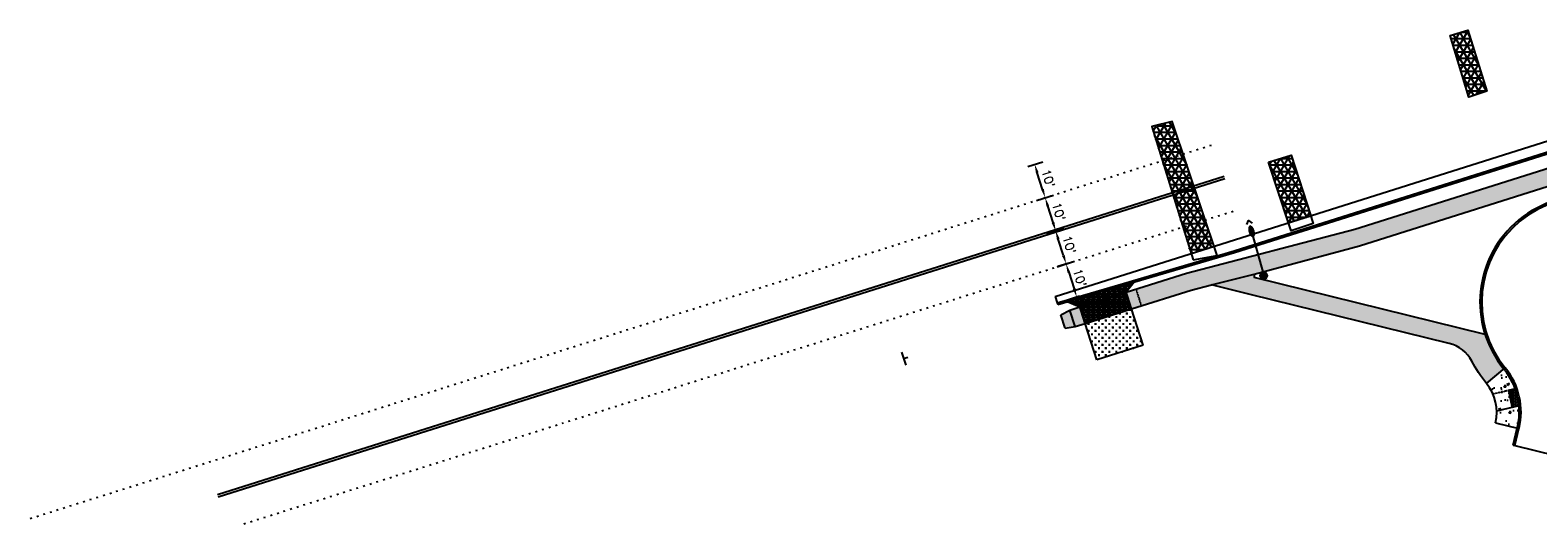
# Model space of a CAD drawing. Extents: x 1490373 to 1513910, y 649283 to 656452.
# Tile 2 of 8: x 1510031 to 1510465, y 652535 to 652678. Entities that reach past the tile are written whole.
import ezdxf

# ---------------------------------------------------------------- set-up
doc = ezdxf.new("R2010")
doc.units = 0
doc.header["$MEASUREMENT"] = 0
doc.header["$PDMODE"] = 34
doc.header["$PDSIZE"] = 0.004
doc.linetypes.add('HIDDEN2', pattern=[0.1875, 0.125, -0.0625])
doc.linetypes.add('pavement_dash', pattern=[2, 0.5, -1.5])
for name, color, linetype in [('E-DOUBLEYELLOW', 50, 'Continuous'), ('E-LANELINE', 110, 'Continuous'), ('E-MISC', 51, 'Continuous'), ('MOT-SIGNS', 4, 'Continuous'), ('P-ASPHALTDRIVE', 252, 'Continuous'), ('P-CONCRETEAREA', 252, 'Continuous'), ('P-CURB', 6, 'Continuous'), ('P-DRIVE', 1, 'Continuous'), ('P-DRIVEEND', 2, 'Continuous'), ('P-FULLDEPTHREPAIR', 252, 'Continuous'), ('P-LIGHT-COBRAHEAD', 1, 'Continuous'), ('P-PAVEMENT', 6, 'Continuous'), ('P-SAWCUT', 3, 'Continuous'), ('P-WALK', 4, 'Continuous'), ('SIGN', 7, 'Continuous')]:
    doc.layers.add(name, color=color, linetype=linetype)
doc.styles.get("Standard").update_dxf_attribs({"font": 'simplex.shx'})
doc.dimstyles.new('COEC', dxfattribs={"dimscale": 13.9, "dimtxt": 0.18, "dimasz": 0.18, "dimexe": 0.18, "dimexo": 0.0625, "dimgap": 0.09, "dimtad": 1, "dimzin": 0, "dimdsep": 46, "dimtxsty": 'Standard', "dimcen": 0.09, "dimclrd": 256, "dimclre": 256, "dimclrt": 256, "dimaunit": 1, "dimadec": 4, "dimazin": 0, "dimtfac": 1, "dimtofl": 0, "dimtmove": 0, "dimatfit": 3, "dimfxl": 1, "dimtolj": 1, "dimtzin": 0, "dimlwd": -1, "dimlwe": -1, "dimarcsym": 0})

# ---------------------------------------------------------------- blocks, each defined once
blk = doc.blocks.new('*D396')
at = {"layer": 'Defpoints', "color": 0, "transparency": 16777216}
for p in [(1510322.19, 652618.65), (1510325.77, 652619.78), (1510325.2, 652609.12)]:
    blk.add_point(p, dxfattribs=at)
at = {"layer": 'SIGN', "transparency": 16777216}
for p, q in [((1510323.14, 652618.95), (1510328.15, 652620.54)), ((1510328.03, 652612.63), (1510326.52, 652617.4)), ((1510326.16, 652609.42), (1510331.17, 652611))]:
    blk.add_line(p, q, dxfattribs=at)
for points in [[(1510326.92, 652617.53), (1510326.12, 652617.27), (1510325.77, 652619.78)], [(1510328.43, 652612.76), (1510327.63, 652612.51), (1510328.78, 652610.25)]]:
    blk.add_solid(points, dxfattribs=at)
at = {"layer": 'SIGN', "transparency": 16777216, "insert": (1510329.65, 652615.77), "char_height": 2.5, "attachment_point": 5, "rotation": 287.5427}
blk.add_mtext("\\A1;10'", dxfattribs=at)
blk = doc.blocks.new('*D397')
at = {"layer": 'Defpoints', "color": 0, "transparency": 16777216}
for p in [(1510319.32, 652628.23), (1510322.75, 652629.32), (1510322.19, 652618.65)]:
    blk.add_point(p, dxfattribs=at)
at = {"layer": 'SIGN', "transparency": 16777216}
for p, q in [((1510320.28, 652628.54), (1510325.14, 652630.07)), ((1510325.01, 652622.17), (1510323.51, 652626.94)), ((1510323.14, 652618.95), (1510328.15, 652620.54))]:
    blk.add_line(p, q, dxfattribs=at)
for points in [[(1510323.9, 652627.06), (1510323.11, 652626.81), (1510322.75, 652629.32)], [(1510325.41, 652622.29), (1510324.62, 652622.04), (1510325.77, 652619.78)]]:
    blk.add_solid(points, dxfattribs=at)
at = {"layer": 'SIGN', "transparency": 16777216, "insert": (1510326.63, 652625.3), "char_height": 2.5, "attachment_point": 5, "rotation": 287.5427}
blk.add_mtext("\\A1;10'", dxfattribs=at)
blk = doc.blocks.new('*D398')
at = {"layer": 'Defpoints', "color": 0, "transparency": 16777216}
for p in [(1510316.8, 652637.95), (1510319.73, 652638.88), (1510319.32, 652628.23)]:
    blk.add_point(p, dxfattribs=at)
at = {"layer": 'SIGN', "transparency": 16777216}
for p, q in [((1510317.75, 652638.25), (1510322.12, 652639.63)), ((1510322, 652631.7), (1510320.49, 652636.49)), ((1510320.28, 652628.54), (1510325.14, 652630.07))]:
    blk.add_line(p, q, dxfattribs=at)
for points in [[(1510320.88, 652636.62), (1510320.09, 652636.37), (1510319.73, 652638.88)], [(1510322.4, 652631.83), (1510321.6, 652631.58), (1510322.75, 652629.32)]]:
    blk.add_solid(points, dxfattribs=at)
at = {"layer": 'SIGN', "transparency": 16777216, "insert": (1510323.62, 652634.85), "char_height": 2.5, "attachment_point": 5, "rotation": 287.5427}
blk.add_mtext("\\A1;10'", dxfattribs=at)
blk = doc.blocks.new('COBRAHEAD')
at = {"layer": 'P-LIGHT-COBRAHEAD'}
h = blk.add_hatch(color=256, dxfattribs=at)
edge = h.paths.add_edge_path()
edge.add_ellipse((1508880.94, 651840.29), major_axis=(0.88, -1.55), ratio=0.5, start_angle=0, end_angle=360)
h = blk.add_hatch(color=256, dxfattribs=at)
h.dxf.hatch_style = 1
edge = h.paths.add_edge_path()
edge.add_arc((1508887.25, 651828.68), 1, 0, 360)
at = {"layer": 'P-LIGHT-COBRAHEAD', "flags": 128}
for points, elevation in [([(1508879.15, 651841.87), (1508879.36, 651843.12), (1508880.54, 651842.67)], 129.62), ([(1508880.08, 651841.85), (1508887.25, 651828.68)], 64.81)]:
    blk.add_lwpolyline(points, dxfattribs=dict(at, elevation=elevation))
at = {"layer": 'P-LIGHT-COBRAHEAD'}
blk.add_circle((1508887.25, 651828.68), 1, dxfattribs=at)
blk = doc.blocks.new('370')
at = {"color": 0, "linetype": 'ByBlock'}
for p, q in [((0, 0.1), (0, -0.1)), ((0, 0), (0.063, 0))]:
    blk.add_line(p, q, dxfattribs=at)
blk = doc.blocks.new('*D419')
at = {"layer": 'Defpoints', "color": 0, "transparency": 16777216}
for p in [(1510330.56, 652610.81), (1510333.62, 652601.27), (1510331.84, 652600.7)]:
    blk.add_point(p, dxfattribs=at)
at = {"layer": 'SIGN', "transparency": 16777216}
for p, q in [((1510329.61, 652610.51), (1510326.4, 652609.48)), ((1510329.55, 652607.86), (1510331.08, 652603.08)), ((1510332.67, 652600.96), (1510329.46, 652599.94))]:
    blk.add_line(p, q, dxfattribs=at)
for points in [[(1510329.94, 652607.99), (1510329.15, 652607.73), (1510328.78, 652610.24)], [(1510331.48, 652603.21), (1510330.68, 652602.95), (1510331.84, 652600.7)]]:
    blk.add_solid(points, dxfattribs=at)
at = {"layer": 'SIGN', "transparency": 16777216, "insert": (1510332.68, 652606.23), "char_height": 2.5, "attachment_point": 5, "rotation": 287.7781}
blk.add_mtext("\\A1;10'", dxfattribs=at)

msp = doc.modelspace()

# ---------------------------------------------------------------- hatches: boundary and pattern name
at = {"layer": 'P-ASPHALTDRIVE'}
h = msp.add_hatch(dxfattribs=at)
h.set_pattern_fill('CROSS', color=256, scale=4)
h.paths.add_polyline_path([(1510347.611, 652597.323), (1510334.262, 652593.103), (1510337.577, 652582.615), (1510350.926, 652586.835)])
at = {"layer": 'P-CONCRETEAREA'}
h = msp.add_hatch(color=255, dxfattribs=at)
h.dxf.hatch_style = 1
h.paths.add_polyline_path([(1510348.964, 652602.995), (1510346.103, 652602.09), (1510347.611, 652597.323), (1510350.471, 652598.227)])
edge = h.paths.add_edge_path()
edge.add_line((1510382.914, 652607.307), (1510413.186, 652615.431))
edge.add_line((1510413.186, 652615.431), (1510493.064, 652640.682))
edge.add_arc((1511174.667, 650484.521), 2261.33, 107.014963, 107.542726, ccw=False)
edge.add_line((1510512.953, 652646.868), (1510532.204, 652652.144))
edge.add_line((1510532.204, 652652.144), (1510537.815, 652653.8))
edge.add_line((1510537.815, 652653.8), (1510536.412, 652658.599))
edge.add_line((1510536.412, 652658.599), (1510530.783, 652656.938))
edge.add_line((1510530.783, 652656.938), (1510511.49, 652651.65))
edge.add_arc((1511174.667, 650484.521), 2266.33, 107.014963, 107.542726)
edge.add_line((1510491.557, 652645.449), (1510411.822, 652620.243))
edge.add_line((1510411.822, 652620.243), (1510363.393, 652607.556))
edge.add_line((1510363.393, 652607.556), (1510348.964, 652602.995))
edge.add_line((1510348.964, 652602.995), (1510350.471, 652598.227))
edge.add_line((1510350.471, 652598.227), (1510364.758, 652602.744))
edge.add_line((1510364.758, 652602.744), (1510370.627, 652604.219))
edge.add_line((1510370.627, 652604.219), (1510382.914, 652607.307))
h = msp.add_hatch(color=255, dxfattribs=at)
h.dxf.hatch_style = 1
h.paths.add_polyline_path([(1510382.916, 652606.341), (1510382.914, 652607.307), (1510370.627, 652604.219), (1510381.72, 652601.486), (1510439.052, 652587.366, -0.2158997), (1510445.536, 652582.262, 0.051807), (1510449.741, 652575.876), (1510454.772, 652579.992, -0.0940412), (1510449.337, 652589.982)])
h = msp.add_hatch(dxfattribs=at)
h.set_pattern_fill('BOX', color=256, scale=1.5)
h.paths.add_polyline_path([(1510332.002, 652600.251), (1510329.122, 652599.408), (1510332.755, 652597.871)])
h.paths.add_polyline_path([(1510346.103, 652602.09), (1510345.44, 652604.189), (1510332.002, 652600.251), (1510332.755, 652597.871)])
h.paths.add_polyline_path([(1510348.32, 652605.033), (1510345.44, 652604.189), (1510346.103, 652602.09)])
h.paths.add_polyline_path([(1510346.103, 652602.09), (1510332.755, 652597.871), (1510334.262, 652593.103), (1510347.611, 652597.323)])
h = msp.add_hatch(color=255, dxfattribs=at)
h.dxf.hatch_style = 1
h.paths.add_polyline_path([(1510329.894, 652596.966), (1510327.306, 652595.644), (1510328.523, 652591.792), (1510331.401, 652592.199)])
h.paths.add_polyline_path([(1510332.755, 652597.871), (1510329.894, 652596.966), (1510331.401, 652592.199), (1510334.262, 652593.103)])
h = msp.add_hatch(dxfattribs=at)
h.set_pattern_fill('AR-CONC', color=256)
h.set_pattern_definition([(50, (0, 0), (7.172601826, -0.62752135), [0.75, -8.25]), (355, (0, 0), (-1.387513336, 7.521921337), [0.6, -6.6]), (100.45144446, (0.598, -0.052), (5.785088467, 6.89439991), [0.63740192, -7.01142112]), (46.1842, (0, 2), (10.672413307, -1.65519281), [1.125, -12.375]), (96.6356355, (0.889, 1.862), (9.34661946, 9.74118601), [0.95610342, -10.5171376]), (351.184164, (0, 2), (9.34661945, 9.741186), [0.9, -9.90000001]), (21, (1, 1.5), (5.969070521, -4.026188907), [0.75, -8.25]), (326, (1, 1.5), (2.43315332, 7.25150045), [0.6, -6.6]), (71.45144474, (1.4974, 1.1645), (8.402223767, 3.225311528), [0.6374019, -7.01142112]), (37.5, (0, 0), (0.121598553, 3.3289385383), [0, -6.52, 0, -6.7, 0, -6.625]), (7.5, (0, 0), (2.6306953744, 3.944117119), [0, -3.82, 0, -6.37, 0, -2.525]), (327.5, (-2.23, 0), (5.3382243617, -0.2255487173), [0, -2.5, 0, -7.8, 0, -10.35]), (317.5, (-3.23, 0), (5.831861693, 1.001049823), [0, -3.25, 0, -5.18, 0, -7.35])])
h.paths.add_polyline_path([(1510459.095, 652569.465), (1510452.675, 652568.015, -0.0676365), (1510452.303, 652564.534), (1510458.615, 652562.979, 0.0839687)])
h.paths.add_polyline_path([(1510456.043, 652573.902), (1510451.574, 652572.892, -0.0970597), (1510452.675, 652568.015), (1510457.144, 652569.025)])
h.paths.add_polyline_path([(1510454.772, 652579.992), (1510449.741, 652575.876, -0.0676365), (1510451.574, 652572.892), (1510457.994, 652574.342, 0.0839687)])
at = {"layer": 'P-FULLDEPTHREPAIR', "ltscale": 5}
h = msp.add_hatch(dxfattribs=at)
h.set_pattern_fill('NET3', color=256, scale=15)
h.set_pattern_definition([(0, (81.8355, 32.5764), (0, 1.875), []), (60, (81.8355, 32.5764), (-1.623797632, 0.9375), []), (120, (81.8355, 32.5764), (-1.623797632, -0.9375), [])])
h.paths.add_polyline_path([(1510439.283, 652675.934), (1510444.422, 652677.52), (1510449.813, 652659.955), (1510444.644, 652658.252)])
h = msp.add_hatch(dxfattribs=at)
h.set_pattern_fill('NET3', color=256, scale=15)
h.paths.add_polyline_path([(1510353.534, 652649.485), (1510359.305, 652651.276), (1510371.38, 652615.325), (1510364.751, 652613.229)])
at = {"layer": 'P-FULLDEPTHREPAIR'}
h = msp.add_hatch(dxfattribs=at)
h.set_pattern_fill('NET3', color=256, scale=15)
h.paths.add_polyline_path([(1510386.983, 652639.513), (1510393.565, 652641.568), (1510399.172, 652624.11), (1510392.781, 652622.09)])
at = {"layer": 'P-WALK'}
h = msp.add_hatch(dxfattribs=at)
h.set_pattern_fill('HEX', color=247)
h.set_pattern_definition([(0, (0, 0), (0, 0.216506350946), [0.125, -0.25]), (120, (0, 0), (-0.1875, -0.108253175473), [0.125, -0.25]), (60, (0.125, 0), (-0.1875, 0.108253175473), [0.125, -0.25])])
h.paths.add_polyline_path([(1510457.994, 652574.342), (1510456.043, 652573.902), (1510456.92, 652570.019), (1510457.144, 652569.025), (1510457.861, 652569.187), (1510459.095, 652569.465)])

# ---------------------------------------------------------------- linework, layer by layer
at = {"layer": 'E-DOUBLEYELLOW'}
for points in [[(1510084.615, 652543.901), (1510374.257, 652635.462)], [(1510084.816, 652543.265), (1510374.458, 652634.826)]]:
    msp.add_lwpolyline(points, dxfattribs=at)
at = {"layer": 'E-LANELINE', "linetype": 'pavement_dash'}
for points in [[(1510030.682, 652536.99), (1510371.343, 652644.679)], [(1510092.188, 652535.457), (1510377.372, 652625.609)]]:
    msp.add_lwpolyline(points, dxfattribs=at)
at = {"layer": 'E-MISC', "flags": 128}
for points in [[(1510439.283, 652675.934), (1510444.422, 652677.52), (1510449.813, 652659.955), (1510444.644, 652658.252)], [(1510365.3, 652611.455), (1510372.254, 652612.723), (1510359.305, 652651.276), (1510353.446, 652649.771)], [(1510386.983, 652639.513), (1510393.565, 652641.568), (1510399.884, 652621.893), (1510393.54, 652619.811)]]:
    msp.add_lwpolyline(points, close=True, dxfattribs=at)
at = {"layer": 'P-CURB'}
msp.add_line((1510457.419, 652558.124), (1510458.615, 652562.979), dxfattribs=at)
msp.add_lwpolyline([(1510377.244, 652613.508), (1510477.841, 652645.308)], dxfattribs=at)
at = {"layer": 'P-CURB', "flags": 128}
for points in [[(1510326.371, 652598.601), (1510377.234, 652613.505)], [(1510326.22, 652599.078), (1510326.371, 652598.601)], [(1510457.419, 652558.124), (1510457.904, 652558.005)]]:
    msp.add_lwpolyline(points, dxfattribs=at)
at = {"layer": 'P-CURB'}
for centre, radius, start, end in [((1510478.376, 652599.308), 30.5, 39.29354, 219.29354), ((1510439.681, 652567.643), 19.5, 346.16343, 39.29354)]:
    msp.add_arc(centre, radius, start, end, dxfattribs=at)
at = {"layer": 'P-DRIVE', "flags": 128}
for points in [[(1510348.32, 652605.033), (1510348.169, 652605.51)], [(1510332.755, 652597.871), (1510346.103, 652602.09)], [(1510347.611, 652597.323), (1510345.289, 652604.666)], [(1510348.32, 652605.033), (1510346.103, 652602.09)], [(1510329.122, 652599.408), (1510328.972, 652599.885)], [(1510329.122, 652599.408), (1510332.755, 652597.871)], [(1510334.262, 652593.103), (1510331.851, 652600.728)], [(1510334.262, 652593.103), (1510347.611, 652597.323)], [(1510350.926, 652586.835), (1510347.611, 652597.323)], [(1510337.577, 652582.615), (1510334.262, 652593.103)]]:
    msp.add_lwpolyline(points, dxfattribs=at)
at = {"layer": 'P-DRIVEEND'}
msp.add_line((1510350.926, 652586.835), (1510337.577, 652582.615), dxfattribs=at)
at = {"layer": 'P-FULLDEPTHREPAIR', "flags": 128}
msp.add_lwpolyline([(1510386.983, 652639.513), (1510393.565, 652641.568), (1510399.172, 652624.11), (1510392.781, 652622.09), (1510386.983, 652639.513)], dxfattribs=at)
at = {"layer": 'P-PAVEMENT'}
msp.add_line((1510457.904, 652558.005), (1510459.1, 652562.86), dxfattribs=at)
msp.add_lwpolyline([(1510326.22, 652599.078), (1510331.851, 652600.728), (1510345.289, 652604.666), (1510377.093, 652613.984), (1510477.691, 652645.785)], dxfattribs=at)
for centre, radius, start, end in [((1510478.376, 652599.308), 30, 39.29354, 219.29354), ((1510439.681, 652567.643), 20, 346.16343, 39.29354)]:
    msp.add_arc(centre, radius, start, end, dxfattribs=at)
at = {"layer": 'P-SAWCUT'}
msp.add_lwpolyline([(1510325.654, 652600.87), (1510476.786, 652648.646)], dxfattribs=at)
at = {"layer": 'P-SAWCUT', "flags": 128}
for points in [[(1510325.654, 652600.87), (1510326.22, 652599.078)], [(1510457.904, 652558.005), (1510469.556, 652555.135)]]:
    msp.add_lwpolyline(points, dxfattribs=at)
at = {"layer": 'P-WALK', "linetype": 'HIDDEN2'}
msp.add_line((1510382.914, 652607.307), (1510382.916, 652606.341), dxfattribs=at)
at = {"layer": 'P-WALK'}
msp.add_line((1510449.337, 652589.982), (1510382.916, 652606.341), dxfattribs=at)
for points in [[(1510411.822, 652620.243), (1510479.047, 652641.494)], [(1510413.186, 652615.431), (1510480.554, 652636.727)], [(1510346.103, 652602.09), (1510363.393, 652607.556)], [(1510347.611, 652597.323), (1510364.758, 652602.744)], [(1510381.72, 652601.486), (1510370.627, 652604.219)], [(1510327.306, 652595.644), (1510329.894, 652596.966), (1510332.755, 652597.871)], [(1510328.523, 652591.792), (1510331.401, 652592.199), (1510334.262, 652593.103)]]:
    msp.add_lwpolyline(points, dxfattribs=at)
at = {"layer": 'P-WALK', "flags": 128}
for points in [[(1510363.393, 652607.556), (1510411.822, 652620.243)], [(1510382.914, 652607.307), (1510413.186, 652615.431)], [(1510370.627, 652604.219), (1510382.914, 652607.307)], [(1510364.758, 652602.744), (1510370.627, 652604.219)], [(1510331.401, 652592.199), (1510329.894, 652596.966)], [(1510328.523, 652591.792), (1510327.306, 652595.644)], [(1510449.741, 652575.876), (1510455.159, 652580.309)], [(1510456.043, 652573.902), (1510457.144, 652569.025)], [(1510457.994, 652574.342), (1510459.095, 652569.465)], [(1510452.675, 652568.015), (1510459.587, 652569.576)], [(1510452.303, 652564.534), (1510459.1, 652562.86)]]:
    msp.add_lwpolyline(points, dxfattribs=at)
at = {"layer": 'P-WALK', "linetype": 'HIDDEN2', "flags": 128}
for points in [[(1510350.471, 652598.227), (1510348.964, 652602.995)], [(1510451.574, 652572.892), (1510458.485, 652574.453)]]:
    msp.add_lwpolyline(points, dxfattribs=at)
at = {"layer": 'P-WALK'}
msp.add_lwpolyline([(1510452.303, 652564.534, 0.236068), (1510449.741, 652575.876, -0.051807), (1510445.536, 652582.262, 0.2158997), (1510439.052, 652587.366), (1510381.72, 652601.486)], format="xyb", dxfattribs=at)

# ---------------------------------------------------------------- block references
at = {"layer": 'MOT-SIGNS', "xscale": 20, "yscale": 20, "zscale": 20, "rotation": 17.54272596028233}
msp.add_blockref('370', (1510282.012, 652582.994), dxfattribs=at)
at = {"layer": 'P-LIGHT-COBRAHEAD', "rotation": 346.8919471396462}
msp.add_blockref('COBRAHEAD', (-107013.224, 359959.993, -64.809), dxfattribs=at)

# ---------------------------------------------------------------- dimensions: what is measured, and where the dimension line sits
at = {"layer": 'SIGN'}
for base, p1, p2, picture, middle in [((1510319.733, 652638.876), (1510319.322, 652628.234), (1510316.797, 652637.948), '*D398', (1510323.616, 652634.848)), ((1510322.754, 652629.319), (1510322.188, 652618.652), (1510319.322, 652628.234), '*D397', (1510326.633, 652625.301))]:
    dim = msp.add_linear_dim(base=base, p1=p1, p2=p2, angle=287.54273, text="10'", dimstyle='COEC', override={"dimscale": 20, "dimtxt": 0.125, "dimasz": 0.125, "dimexe": 0.125, "dimexo": 0.05, "dimgap": 0.05, "dimtmove": 1}, dxfattribs=at)
    dim.commit()
    dim.dimension.update_dxf_attribs({"geometry": picture, "text_midpoint": middle})
for p1, p2, distance, picture, middle in [((1510325.202, 652609.117), (1510322.188, 652618.652), -3.755, '*D396', (1510329.648, 652615.766)), ((1510330.563, 652610.812), (1510333.623, 652601.269), -1.868, '*D419', (1510332.684, 652606.23))]:
    dim = msp.add_aligned_dim(p1=p1, p2=p2, distance=distance, text="10'", dimstyle='COEC', override={"dimscale": 20, "dimtxt": 0.125, "dimasz": 0.125, "dimexe": 0.125, "dimexo": 0.05, "dimgap": 0.05}, dxfattribs=at)
    dim.commit()
    dim.dimension.update_dxf_attribs({"geometry": picture, "text_midpoint": middle})

doc.saveas('drawing.dxf')
